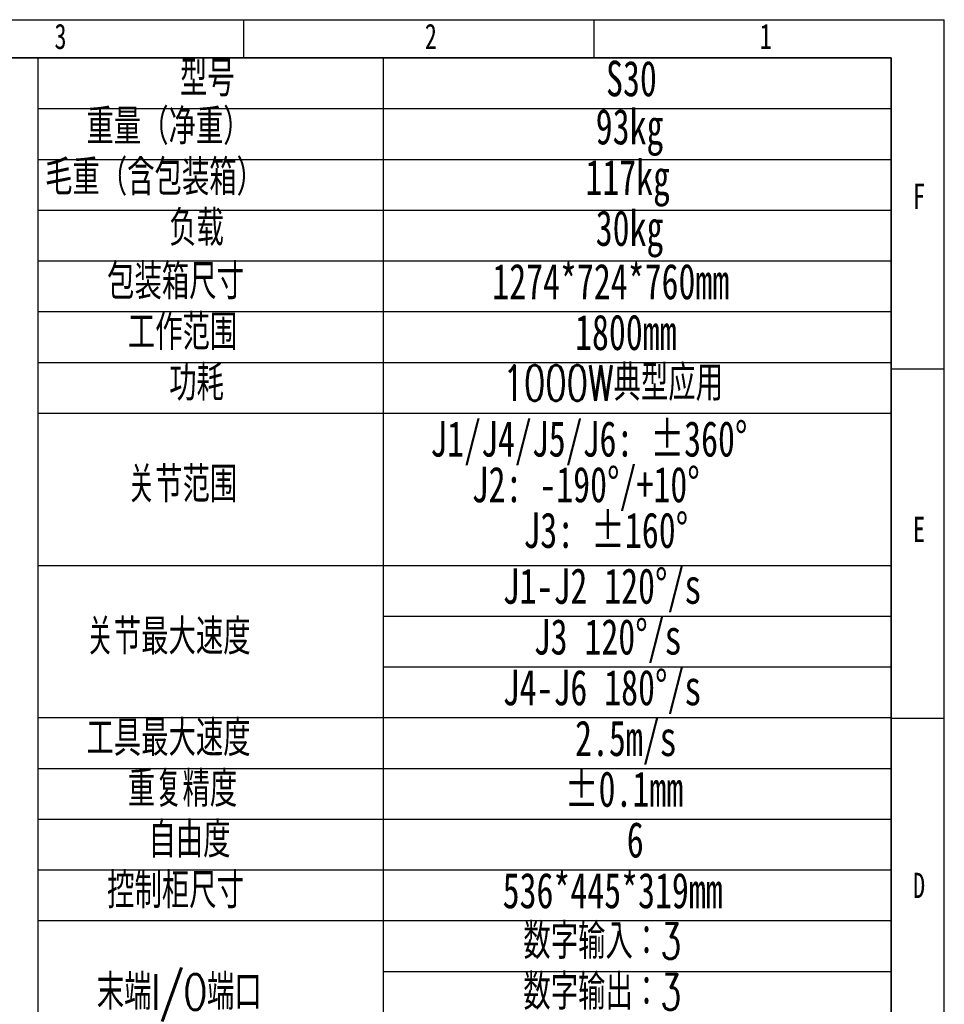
# Model space of a CAD drawing. Header units: millimetres. Extents: x 3 to 614, y 2 to 209.
# Tile 26 of 57: x 206 to 297, y 112 to 209. Entities that reach past the tile are written whole.
import ezdxf

# ---------------------------------------------------------------- set-up
doc = ezdxf.new("R2010")
doc.units = ezdxf.units.MM
doc.layers.add('图层0', color=7, linetype='Continuous')
doc.layers.add('细实线', color=7, linetype='Continuous')
doc.layers.add('粗实线', color=7, linetype='Continuous', lineweight=50)
doc.styles.add('SLDTEXTSTYLE0', font='TXT', dxfattribs={"width": 0.7, "bigfont": 'bigfont'})
doc.styles.add('SLDTEXTSTYLE1', font='TXT', dxfattribs={"width": 0.7})

# ---------------------------------------------------------------- blocks, each defined once
blk = doc.blocks.new('SW_TABLEANNOTATION_0')
at = {"layer": '细实线', "color": 0}
for p, q in [((0, 0), (0, -5)), ((0, 0), (34, 0)), ((34, 0), (34, -5)), ((34, 0), (84, 0)), ((84, 0), (84, -5)), ((0, -5), (0, -10)), ((0, -5), (34, -5)), ((34, -5), (34, -10)), ((34, -5), (84, -5)), ((84, -5), (84, -10)), ((0, -10), (0, -15)), ((0, -10), (34, -10)), ((34, -10), (34, -15)), ((34, -10), (84, -10)), ((84, -10), (84, -15)), ((0, -15), (0, -20)), ((0, -15), (34, -15)), ((34, -15), (34, -20)), ((34, -15), (84, -15)), ((84, -15), (84, -20)), ((0, -20), (0, -25)), ((0, -20), (34, -20)), ((34, -20), (34, -25)), ((34, -20), (84, -20)), ((84, -20), (84, -25)), ((0, -25), (0, -30)), ((0, -25), (34, -25)), ((34, -25), (34, -30)), ((34, -25), (84, -25)), ((84, -25), (84, -30)), ((0, -30), (0, -35)), ((0, -30), (34, -30)), ((34, -30), (34, -35)), ((34, -30), (84, -30)), ((84, -30), (84, -35)), ((0, -35), (0, -50)), ((0, -35), (34, -35)), ((34, -35), (34, -50)), ((34, -35), (84, -35)), ((84, -35), (84, -50)), ((0, -50), (0, -55)), ((0, -50), (34, -50)), ((0, -50), (34, -50)), ((34, -50), (34, -55)), ((34, -50), (84, -50)), ((84, -50), (84, -55)), ((0, -55), (0, -60)), ((34, -55), (34, -60)), ((34, -55), (84, -55)), ((84, -55), (84, -60)), ((0, -60), (0, -65)), ((34, -60), (34, -65)), ((34, -60), (84, -60)), ((84, -60), (84, -65)), ((0, -65), (0, -70)), ((0, -65), (34, -65)), ((34, -65), (34, -70)), ((34, -65), (84, -65)), ((84, -65), (84, -70)), ((0, -70), (0, -75)), ((0, -70), (34, -70)), ((34, -70), (34, -75)), ((34, -70), (84, -70)), ((84, -70), (84, -75)), ((0, -75), (0, -80)), ((0, -75), (34, -75)), ((34, -75), (34, -80)), ((34, -75), (84, -75)), ((84, -75), (84, -80)), ((0, -80), (0, -85)), ((0, -80), (34, -80)), ((34, -80), (34, -85)), ((34, -80), (84, -80)), ((84, -80), (84, -85)), ((0, -85), (0, -90)), ((0, -85), (34, -85)), ((0, -85), (34, -85)), ((34, -85), (34, -90)), ((34, -85), (84, -85)), ((84, -85), (84, -90)), ((0, -90), (0, -95)), ((34, -90), (34, -95)), ((34, -90), (84, -90)), ((84, -90), (84, -95))]:
    blk.add_line(p, q, dxfattribs=at)
at = {"layer": '细实线', "color": 0, "char_height": 3.5, "attachment_point": 1}
for s, insert, style in [('型号', (13.986, -0.284), 'SLDTEXTSTYLE0'), ('S30', (55.945, -0.284), 'SLDTEXTSTYLE1'), ('重量（净重）', (4.779, -5.025), 'SLDTEXTSTYLE0'), ('93kg', (54.926, -5.025), 'SLDTEXTSTYLE1'), ('毛重（含包装箱）', (0.706, -10.025), 'SLDTEXTSTYLE0'), ('117kg', (53.908, -10.025), 'SLDTEXTSTYLE1'), ('负载', (12.926, -15.025), 'SLDTEXTSTYLE0'), ('30kg', (54.926, -15.025), 'SLDTEXTSTYLE1'), ('包装箱尺寸', (6.816, -20.284), 'SLDTEXTSTYLE0'), ('1274*724*760mm', (44.742, -20.284), 'SLDTEXTSTYLE1'), ('工作范围', (8.853, -25.284), 'SLDTEXTSTYLE0'), ('1800mm', (52.89, -25.284), 'SLDTEXTSTYLE1'), ('功耗', (12.926, -30.284), 'SLDTEXTSTYLE0'), ('1000W典型应用', (45.761, -30.284), 'SLDTEXTSTYLE0'), ('J1/J4/J5/J6: ±360°', (38.632, -35.784), 'SLDTEXTSTYLE1'), ('关节范围', (8.853, -40.284), 'SLDTEXTSTYLE0'), ('J2: -190°/+10°', (42.706, -40.284), 'SLDTEXTSTYLE1'), ('J3: ±160°', (47.798, -44.784), 'SLDTEXTSTYLE1'), ('J1-J2 120°/s', (45.761, -50.284), 'SLDTEXTSTYLE1'), ('关节最大速度', (4.779, -55.284), 'SLDTEXTSTYLE0'), ('J3 120°/s', (48.816, -55.284), 'SLDTEXTSTYLE1'), ('J4-J6 180°/s', (45.761, -60.284), 'SLDTEXTSTYLE1'), ('工具最大速度', (4.779, -65.284), 'SLDTEXTSTYLE0'), ('2.5m/s', (52.89, -65.284), 'SLDTEXTSTYLE1'), ('重复精度', (8.853, -70.284), 'SLDTEXTSTYLE0'), ('±0.1mm', (51.871, -70.284), 'SLDTEXTSTYLE1'), ('自由度', (10.89, -75.284), 'SLDTEXTSTYLE0'), ('6', (57.982, -75.284), 'SLDTEXTSTYLE1'), ('控制柜尺寸', (6.816, -80.284), 'SLDTEXTSTYLE0'), ('536*445*319mm', (45.761, -80.284), 'SLDTEXTSTYLE1'), ('数字输入：3', (47.798, -85.284), 'SLDTEXTSTYLE0'), ('末端I/O端口', (5.798, -90.284), 'SLDTEXTSTYLE0'), ('数字输出：3', (47.798, -90.284), 'SLDTEXTSTYLE0')]:
    blk.add_mtext(s, dxfattribs=dict(at, insert=insert, style=style))

msp = doc.modelspace()

# ---------------------------------------------------------------- linework, layer by layer
at = {"layer": '图层0'}
for p, q in [((228.24, 208.761346), (228.24, 205)), ((262.74, 208.761346), (262.74, 205)), ((292, 174.36012), (297.246533, 174.36012)), ((292, 139.95512), (297.246533, 139.95512))]:
    msp.add_line(p, q, dxfattribs=at)
at = {"layer": '粗实线', "lineweight": 35}
for p, q in [((25, 205), (292, 205)), ((292, 205), (292, 5))]:
    msp.add_line(p, q, dxfattribs=at)
at = {"layer": '细实线'}
for p in [(2.753373, 208.761346), (297.246533, 2.33512)]:
    msp.add_line(p, (297.246533, 208.761346), dxfattribs=at)

# ---------------------------------------------------------------- block references
msp.add_blockref('SW_TABLEANNOTATION_0', (208, 205), dxfattribs=at)

# ---------------------------------------------------------------- texts
at = {"layer": '图层0', "char_height": 2.5, "attachment_point": 1, "style": 'SLDTEXTSTYLE1'}
for s, insert in [('3', (209.630899, 208.368067)), ('2', (246.09679, 208.368067)), ('1', (279.070039, 208.368067)), ('F', (294.16791, 192.605949)), ('E', (294.16791, 159.788999)), ('D', (294.16791, 124.714555))]:
    msp.add_mtext(s, dxfattribs=dict(at, insert=insert))

doc.saveas('drawing.dxf')
